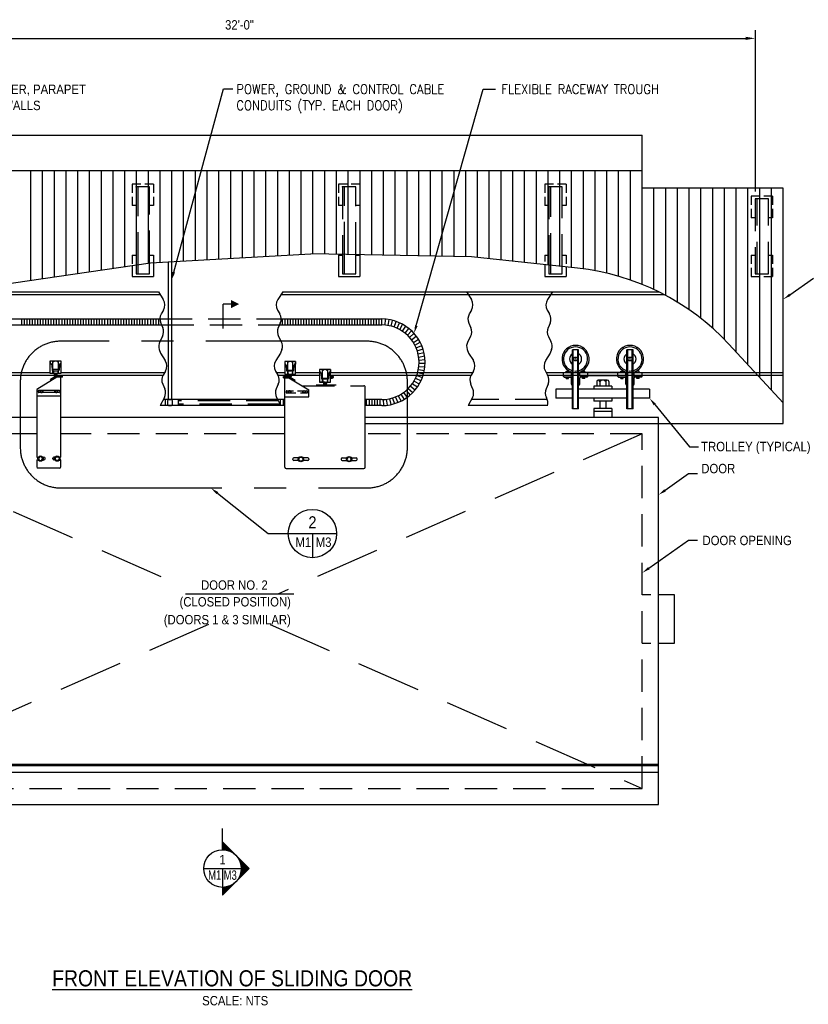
# Model space of a CAD drawing. Extents: x 341 to 3329, y 109 to 2376.
# Tile 2 of 3: x 1146 to 2320, y 911 to 2376. Entities that reach past the tile are written whole.
import ezdxf
from ezdxf.enums import TextEntityAlignment as Align

# ---------------------------------------------------------------- set-up
doc = ezdxf.new("R2010")
doc.units = 0
doc.header["$LTSCALE"] = 192
doc.header["$MEASUREMENT"] = 0
for name, pattern in [('CENTER', [2, 1.25, -0.25, 0.25, -0.25]), ('DASHED', [0.75, 0.5, -0.25]), ('HIDDEN', [0.375, 0.25, -0.125])]:
    doc.linetypes.add(name, pattern=pattern)
doc.layers.get('0').update_dxf_attribs({"color": 2, "linetype": 'CONTINUOUS'})
for name, color, linetype in [('MECHANICAL', 4, 'CONTINUOUS'), ('S4', 7, 'CONTINUOUS'), ('STEEL', 3, 'CONTINUOUS'), ('STRUCT', 2, 'CONTINUOUS'), ('TXT', 2, 'CONTINUOUS')]:
    doc.layers.add(name, color=color, linetype=linetype)
doc.styles.get("Standard").update_dxf_attribs({"font": 'SIMPLEX'})
doc.styles.add('SX-FRAC', font='SX-FRAC.shx', dxfattribs={"width": 0.9, "height": 14})

msp = doc.modelspace()

# ---------------------------------------------------------------- linework, layer by layer
at = {"color": 1, "linetype": 'CENTER'}
msp.add_line((2240.8, 2360.5), (2240.8, 2109.6), dxfattribs=at)
at = {"color": 1, "linetype": 'BYBLOCK'}
for p, q in [((716.8, 2348.5), (2228.8, 2348.5)), ((2240.8, 2355.5), (2240.8, 2355.5))]:
    msp.add_line(p, q, dxfattribs=at)
at = {"color": 1}
for p, q in [((1375.5, 2000.6), (1449.2, 2273.3)), ((1449.2, 2273.3), (1463.5, 2273.3)), ((1736.4, 1920.9), (1836, 2272.9)), ((1836, 2272.9), (1854.4, 2272.9)), ((2292.4, 1966.9), (2327.6, 1991.7)), ((1352.5, 1971.1), (1359.8, 1959.7)), ((1537.5, 1971.1), (1530.2, 1959.7)), ((1811.1, 1971.1), (1818.4, 1959.7)), ((1938.9, 1971.1), (1931.6, 1959.7)), ((1360.1, 1944.1), (1356.7, 1938.3)), ((1529.9, 1944.1), (1533.2, 1938.3)), ((1818.7, 1944.1), (1815.3, 1938.3)), ((1931.4, 1944.1), (1934.8, 1938.3)), ((1356, 1924.6), (1359, 1917.9)), ((1534, 1924.6), (1531, 1917.9)), ((1814.6, 1924.6), (1817.6, 1917.9)), ((1935.5, 1924.6), (1932.5, 1917.9)), ((1358.6, 1904.7), (1354.7, 1897.4)), ((1531.4, 1904.7), (1535.3, 1897.4)), ((1817.2, 1904.7), (1813.3, 1897.4)), ((1933, 1904.7), (1936.9, 1897.4)), ((1353.7, 1885.5), (1355.6, 1879.9)), ((1355.6, 1879.9), (1362.7, 1868.8)), ((1534.4, 1879.9), (1527.3, 1868.8)), ((1536.3, 1885.5), (1534.4, 1879.9)), ((1812.3, 1885.5), (1814.2, 1879.9)), ((1814.2, 1879.9), (1821.3, 1868.8)), ((1935.9, 1879.9), (1928.8, 1868.8)), ((1937.6, 1885.5), (1935.7, 1879.9)), ((1363, 1853.2), (1359.7, 1847.4)), ((1526.9, 1853.2), (1530.3, 1847.4)), ((1821.4, 1853.2), (1818.1, 1847.4)), ((1928.5, 1853.2), (1931.9, 1847.4)), ((1358.9, 1833.7), (1361.9, 1827)), ((1531, 1833.7), (1528, 1827)), ((1817.3, 1833.7), (1820.3, 1827)), ((1932.6, 1833.7), (1929.6, 1827)), ((1361.5, 1813.9), (1355.1, 1801.9)), ((1528.5, 1813.9), (1534.8, 1801.9)), ((1820.1, 1813.9), (1813.8, 1801.9)), ((2091.4, 1803.5), (2143.3, 1740.4)), ((2143.3, 1740.4), (2156.7, 1740.4)), ((2106.7, 1675.8), (2141.8, 1700.6)), ((2141.8, 1700.6), (2155.2, 1700.6)), ((2082.7, 1559.9), (2141.8, 1601.6)), ((2141.8, 1601.6), (2155.2, 1601.6))]:
    msp.add_line(p, q, dxfattribs=at)
at = {"color": 2}
for p, q in [((2072.8, 2125.6), (2072.8, 2204.6)), ((1367.3, 1810.5), (1367.3, 2016.1)), ((1372.3, 1810.5), (1372.3, 2016.4)), ((727.9, 1930.9), (1354.7, 1930.9)), ((727.9, 1921.9), (1357.2, 1921.9)), ((1149, 1921.9), (1149, 1930.9)), ((1153, 1921.9), (1153, 1930.9)), ((1157, 1921.9), (1157, 1930.9)), ((1161, 1921.9), (1161, 1930.9)), ((1165, 1921.9), (1165, 1930.9)), ((1169, 1921.9), (1169, 1930.9)), ((1173, 1921.9), (1173, 1930.9)), ((1177, 1921.9), (1177, 1930.9)), ((1181, 1921.9), (1181, 1930.9)), ((1185, 1921.9), (1185, 1930.9)), ((1189, 1921.9), (1189, 1930.9)), ((1193, 1921.9), (1193, 1930.9)), ((1197, 1921.9), (1197, 1930.9)), ((1201, 1921.9), (1201, 1930.9)), ((1205, 1921.9), (1205, 1930.9)), ((1209, 1921.9), (1209, 1930.9)), ((1213, 1921.9), (1213, 1930.9)), ((1217, 1921.9), (1217, 1930.9)), ((1221, 1921.9), (1221, 1930.9)), ((1225, 1921.9), (1225, 1930.9)), ((1229, 1921.9), (1229, 1930.9)), ((1233, 1921.9), (1233, 1930.9)), ((1237, 1921.9), (1237, 1930.9)), ((1241, 1921.9), (1241, 1930.9)), ((1245, 1921.9), (1245, 1930.9)), ((1249, 1921.9), (1249, 1930.9)), ((1253, 1921.9), (1253, 1930.9)), ((1257, 1921.9), (1257, 1930.9)), ((1261, 1921.9), (1261, 1930.9)), ((1265, 1921.9), (1265, 1930.9)), ((1269, 1921.9), (1269, 1930.9)), ((1273, 1921.9), (1273, 1930.9)), ((1277, 1921.9), (1277, 1930.9)), ((1281, 1921.9), (1281, 1930.9)), ((1285, 1921.9), (1285, 1930.9)), ((1289, 1921.9), (1289, 1930.9)), ((1293, 1921.9), (1293, 1930.9)), ((1297, 1921.9), (1297, 1930.9)), ((1301, 1921.9), (1301, 1930.9)), ((1305, 1921.9), (1305, 1930.9)), ((1309, 1921.9), (1309, 1930.9)), ((1313, 1921.9), (1313, 1930.9)), ((1317, 1921.9), (1317, 1930.9)), ((1321, 1921.9), (1321, 1930.9)), ((1325, 1921.9), (1325, 1930.9)), ((1329, 1921.9), (1329, 1930.9)), ((1333, 1921.9), (1333, 1930.9)), ((1337, 1921.9), (1337, 1930.9)), ((1341, 1921.9), (1341, 1930.9)), ((1345, 1921.9), (1345, 1930.9)), ((1349, 1921.9), (1349, 1930.9)), ((1353, 1921.9), (1353, 1930.9)), ((1532.7, 1921.9), (1685.3, 1921.9)), ((1535.3, 1930.9), (1685, 1930.9)), ((1537, 1921.9), (1537, 1930.9)), ((1541, 1921.9), (1541, 1930.9)), ((1545, 1921.9), (1545, 1930.9)), ((1549, 1921.9), (1549, 1930.9)), ((1553, 1921.9), (1553, 1930.9)), ((1557, 1921.9), (1557, 1930.9)), ((1561, 1921.9), (1561, 1930.9)), ((1565, 1921.9), (1565, 1930.9)), ((1569, 1921.9), (1569, 1930.9)), ((1573, 1921.9), (1573, 1930.9)), ((1577, 1921.9), (1577, 1930.9)), ((1581, 1921.9), (1581, 1930.9)), ((1585, 1921.9), (1585, 1930.9)), ((1589, 1921.9), (1589, 1930.9)), ((1593, 1921.9), (1593, 1930.9)), ((1597, 1921.9), (1597, 1930.9)), ((1601, 1921.9), (1601, 1930.9)), ((1605, 1921.9), (1605, 1930.9)), ((1609, 1921.9), (1609, 1930.9)), ((1613, 1921.9), (1613, 1930.9)), ((1617, 1921.9), (1617, 1930.9)), ((1621, 1921.9), (1621, 1930.9)), ((1625, 1921.9), (1625, 1930.9)), ((1629, 1921.9), (1629, 1930.9)), ((1633, 1921.9), (1633, 1930.9)), ((1637, 1921.9), (1637, 1930.9)), ((1641, 1921.9), (1641, 1930.9)), ((1645, 1921.9), (1645, 1930.9)), ((1649, 1921.9), (1649, 1930.9)), ((1653, 1921.9), (1653, 1930.9)), ((1657, 1921.9), (1657, 1930.9)), ((1661, 1921.9), (1661, 1930.9)), ((1665, 1921.9), (1665, 1930.9)), ((1669, 1921.9), (1669, 1930.9)), ((1673, 1921.9), (1673, 1930.9)), ((1677, 1921.9), (1677, 1930.9)), ((1681, 1921.9), (1681, 1930.9)), ((1685, 1921.9), (1685, 1930.9)), ((1689.9, 1921.7), (1690.4, 1930.6)), ((1694.5, 1921), (1695.8, 1930)), ((1699.1, 1920.1), (1701.1, 1928.8)), ((1703.5, 1918.7), (1706.2, 1927.3)), ((1707.8, 1917), (1711.3, 1925.3)), ((1712, 1914.9), (1716.1, 1922.9)), ((1715.9, 1912.5), (1720.7, 1920.1)), ((1719.7, 1909.7), (1725.1, 1916.9)), ((1723.2, 1906.7), (1729.2, 1913.4)), ((1726.4, 1903.3), (1733, 1909.5)), ((1729.4, 1899.7), (1736.4, 1905.4)), ((1732, 1895.9), (1739.5, 1900.9)), ((1734.3, 1891.9), (1742.2, 1896.3)), ((1736.3, 1887.7), (1744.5, 1891.4)), ((1737.9, 1883.3), (1746.4, 1886.3)), ((1739.1, 1878.8), (1747.8, 1881.1)), ((1740, 1874.2), (1748.8, 1875.8)), ((1740.4, 1869.6), (1749.4, 1870.4)), ((1740.5, 1865), (1749.5, 1865)), ((1737, 1846.8), (1745.5, 1843.9)), ((1738.4, 1851.2), (1747.1, 1849)), ((1739.5, 1855.7), (1748.4, 1854.3)), ((1740.2, 1860.3), (1749.2, 1859.6)), ((1955.5, 1851.1), (1969, 1851.1)), ((1730.5, 1834.5), (1738, 1829.6)), ((1733, 1838.4), (1740.9, 1834.1)), ((1735.1, 1842.5), (1743.4, 1838.9)), ((1969, 1846), (1955.6, 1846)), ((2059, 1846), (2072.5, 1846)), ((1713.6, 1818.8), (1718.4, 1811.2)), ((1717.5, 1821.4), (1722.9, 1814.2)), ((1721.1, 1824.2), (1727.2, 1817.6)), ((1724.5, 1827.4), (1731.1, 1821.3)), ((1727.6, 1830.8), (1734.7, 1825.3)), ((1540.5, 1810.9), (1359.9, 1810.9)), ((1366, 1809), (1366, 1803.8)), ((1372, 1810.5), (1367.5, 1810.5)), ((1373.5, 1803.8), (1373.5, 1809)), ((1382, 1810.9), (1382, 1801.9)), ((1534, 1810.9), (1534, 1803.5)), ((1538, 1810.9), (1538, 1801.9)), ((1685, 1810.9), (1660.5, 1810.9)), ((1662.5, 1801.9), (1662.5, 1810.9)), ((1666.5, 1801.9), (1666.5, 1810.9)), ((1670.5, 1801.9), (1670.5, 1810.9)), ((1674.5, 1801.9), (1674.5, 1810.9)), ((1678.5, 1801.9), (1678.5, 1810.9)), ((1682.5, 1801.9), (1682.5, 1810.9)), ((1687.1, 1810.9), (1687.7, 1802)), ((1691.7, 1811.3), (1693.1, 1802.4)), ((1696.3, 1812.1), (1698.4, 1803.3)), ((1700.8, 1813.2), (1703.7, 1804.6)), ((1705.2, 1814.7), (1708.8, 1806.4)), ((1709.5, 1816.6), (1713.7, 1808.6)), ((1540.5, 1801.9), (1355.1, 1801.9)), ((1367.5, 1802.3), (1372, 1802.3)), ((1685, 1801.9), (1660.5, 1801.9)), ((1931.7, 1801.9), (1813.8, 1801.9))]:
    msp.add_line(p, q, dxfattribs=at)
at = {"color": 6}
for p, q in [((1162.6, 1988.6), (1162.6, 2151.6)), ((1180.1, 1991.1), (1180.1, 2151.6)), ((1197.6, 1993.7), (1197.6, 2151.6)), ((1215.1, 1996.3), (1215.1, 2151.6)), ((1232.6, 1998.8), (1232.6, 2151.6)), ((1250.1, 2001.4), (1250.1, 2151.6)), ((1267.6, 2003.9), (1267.6, 2151.6)), ((1285.1, 2006.5), (1285.1, 2151.6)), ((1302.6, 2009.1), (1302.6, 2151.6)), ((1320.1, 2011.6), (1320.1, 2151.6)), ((1337.6, 2014.2), (1337.6, 2151.6)), ((1355.1, 2015.4), (1355.1, 2151.6)), ((1372.6, 2016.4), (1372.6, 2151.6)), ((1390.1, 2017.4), (1390.1, 2151.6)), ((1407.6, 2018.3), (1407.6, 2151.6)), ((1425.1, 2019.3), (1425.1, 2151.6)), ((1442.6, 2020.3), (1442.6, 2151.6)), ((1460.1, 2021.2), (1460.1, 2151.6)), ((1477.6, 2022.2), (1477.6, 2151.6)), ((1495.1, 2023.2), (1495.1, 2151.6)), ((1512.6, 2024.1), (1512.6, 2151.6)), ((1530.1, 2025.1), (1530.1, 2151.6)), ((1547.6, 2026.1), (1547.6, 2151.6)), ((1565.1, 2027), (1565.1, 2151.6)), ((1582.6, 2027.8), (1582.6, 2151.6)), ((1600.1, 2027.5), (1600.1, 2151.6)), ((1617.6, 2027.1), (1617.6, 2151.6)), ((1635.1, 2026.8), (1635.1, 2151.6)), ((1652.6, 2026.5), (1652.6, 2151.6)), ((1670.1, 2026.2), (1670.1, 2151.6)), ((1687.6, 2025.9), (1687.6, 2151.6)), ((1705.1, 2025.6), (1705.1, 2151.6)), ((1722.6, 2025.3), (1722.6, 2151.6)), ((1740.1, 2024.9), (1740.1, 2151.6)), ((1757.6, 2024.6), (1757.6, 2151.6)), ((1775.1, 2024.3), (1775.1, 2151.6)), ((1792.6, 2024), (1792.6, 2151.6)), ((1810.1, 2023.7), (1810.1, 2151.6)), ((1827.6, 2022.6), (1827.6, 2151.6)), ((1845.1, 2020.7), (1845.1, 2151.6)), ((1862.6, 2018.8), (1862.6, 2151.6)), ((1880.1, 2016.9), (1880.1, 2151.6)), ((1897.6, 2015), (1897.6, 2151.6)), ((1915.1, 2013.1), (1915.1, 2151.6)), ((1932.6, 2011.2), (1932.6, 2151.6)), ((1950.1, 2009.3), (1950.1, 2151.6)), ((1967.6, 2007.4), (1967.6, 2151.6)), ((1985.1, 2005.4), (1985.1, 2151.6)), ((2002.6, 2002.6), (2002.6, 2151.6)), ((2020.1, 1999), (2020.1, 2151.6)), ((2037.6, 1994.4), (2037.6, 2151.6)), ((2055.1, 1988.8), (2055.1, 2151.6)), ((2072.6, 1982.3), (2072.6, 2151.6)), ((2090.1, 1974.7), (2090.1, 2125.6)), ((2107.6, 1965.9), (2107.6, 2125.6)), ((2125.1, 1955.9), (2125.1, 2125.6)), ((2142.6, 1944.5), (2142.6, 2125.6)), ((2160.1, 1931.6), (2160.1, 2125.6)), ((2177.6, 1917), (2177.6, 2125.6)), ((2195.1, 1900.2), (2195.1, 2125.6)), ((2212.6, 1881.5), (2212.6, 2125.6)), ((2230.1, 1862.6), (2230.1, 2125.6)), ((2247.6, 1843.8), (2247.6, 2125.6)), ((2265.1, 1824.9), (2265.1, 2125.6)), ((2282.6, 1775.4), (2282.6, 2125.6))]:
    msp.add_line(p, q, dxfattribs=at)
at = {"color": 2, "linetype": 'HIDDEN'}
for p, q in [((1354.7, 1930.9), (1535.3, 1930.9)), ((1357.2, 1921.9), (1532.7, 1921.9)), ((1362.8, 1810.9), (1362.8, 1801.9)), ((1531.1, 1808.9), (1382, 1808.9)), ((1533.8, 1803.9), (1382, 1803.9)), ((1931.4, 1810.9), (1818.5, 1810.9))]:
    msp.add_line(p, q, dxfattribs=at)
at = {"color": 4, "linetype": 'CENTER'}
for p, q in [((1663.2, 1897.7), (1206.9, 1897.7)), ((1146.9, 1837.7), (1146.9, 1739.4)), ((1723.2, 1739.4), (1723.2, 1837.7)), ((1206.9, 1679.4), (1663.2, 1679.4))]:
    msp.add_line(p, q, dxfattribs=at)
at = {"color": 3, "linetype": 'DASHED'}
for p, q in [((1191.5, 1849.5), (1191.5, 1868.5)), ((1191.5, 1868.5), (1207.5, 1868.5)), ((1191.5, 1868.5), (1191.5, 1864.5)), ((1191.5, 1864.5), (1191.7, 1864.5)), ((1193.7, 1862.7), (1193.8, 1861.4)), ((1193.8, 1861.4), (1194.4, 1854.8)), ((1195.5, 1849.5), (1195.5, 1868.5)), ((1203.5, 1868.5), (1203.5, 1849.5)), ((1205.2, 1861.4), (1204.6, 1854.8)), ((1205.3, 1862.7), (1205.2, 1861.4)), ((1207.5, 1868.5), (1207.5, 1849.5)), ((1540.5, 1867.7), (1540.5, 1848.7)), ((1556.5, 1867.7), (1540.5, 1867.7)), ((1542.7, 1861.9), (1543.4, 1854)), ((1544.5, 1867.7), (1544.5, 1848.7)), ((1552.5, 1848.7), (1552.5, 1867.7)), ((1554.3, 1861.9), (1553.6, 1854)), ((1556.5, 1863.7), (1556.3, 1863.7)), ((1556.5, 1848.7), (1556.5, 1867.7)), ((1556.5, 1867.7), (1556.5, 1863.7)), ((1207.5, 1849.5), (1191.5, 1849.5)), ((1195.4, 1853.9), (1203.5, 1853.9)), ((1203.5, 1855.5), (1195.5, 1855.5)), ((1195.5, 1855.5), (1196.9, 1849.5)), ((1203.5, 1855.5), (1202.2, 1849.5)), ((1540.5, 1848.7), (1556.5, 1848.7)), ((1544.5, 1854.7), (1545.9, 1848.7)), ((1544.5, 1854.7), (1552.5, 1854.7)), ((1552.6, 1853.1), (1544.5, 1853.1)), ((1552.5, 1854.7), (1551.2, 1848.7)), ((1608.5, 1855.7), (1592.5, 1855.7)), ((1592.5, 1855.7), (1592.5, 1836.7)), ((1594.7, 1849.9), (1595.4, 1842.1)), ((1596.5, 1855.7), (1596.5, 1836.7)), ((1604.5, 1836.7), (1604.5, 1855.7)), ((1606.3, 1849.9), (1605.6, 1842.1)), ((1608.5, 1851.7), (1608.3, 1851.7)), ((1608.5, 1836.7), (1608.5, 1855.7)), ((1608.5, 1855.7), (1608.5, 1851.7)), ((1201.5, 1844), (1171.5, 1826)), ((1201, 1846), (1191.9, 1840.6)), ((1192.9, 1838.9), (1191.9, 1840.6)), ((1209.5, 1846), (1201, 1846)), ((1209.5, 1844), (1201.5, 1844)), ((1209.5, 1844), (1209.5, 1846)), ((1538.5, 1845.2), (1547.1, 1845.2)), ((1538.5, 1843.2), (1538.5, 1845.2)), ((1538.5, 1843.2), (1546.5, 1843.2)), ((1546.5, 1843.2), (1576.5, 1825.2)), ((1547.1, 1845.2), (1556.1, 1839.8)), ((1555.1, 1838.1), (1556.1, 1839.8)), ((1587.4, 1832.7), (1617.1, 1832.7)), ((1600.5, 1836.7), (1592.5, 1836.7)), ((1592.5, 1836.7), (1608.5, 1836.7)), ((1596.5, 1842.7), (1604.5, 1842.7)), ((1596.5, 1842.7), (1597.9, 1836.7)), ((1604.6, 1841.2), (1596.5, 1841.2)), ((1604.5, 1842.7), (1603.2, 1836.7)), ((1173.5, 1823.5), (1173.5, 1822.5)), ((1204.6, 1824.5), (1174.5, 1824.5)), ((1204.6, 1821.5), (1174.5, 1821.5)), ((1205.6, 1823.5), (1205.6, 1822.5)), ((1542.5, 1822.7), (1542.5, 1821.7)), ((1543.5, 1823.7), (1553.8, 1823.7)), ((1543.5, 1820.7), (1557.1, 1820.7)), ((1559.8, 1823.7), (1573.6, 1823.7)), ((1564, 1820.7), (1573.6, 1820.7)), ((1574.6, 1822.7), (1574.6, 1821.7)), ((1576.5, 1815.2), (1576.5, 1825.2)), ((1540.5, 1815.2), (1548.5, 1815.2)), ((1540.5, 1815.2), (1576.5, 1815.2))]:
    msp.add_line(p, q, dxfattribs=at)
at = {"color": 3}
for p, q in [((1207.5, 1725), (1207.5, 1844)), ((1540.5, 1710.2), (1540.5, 1843.2)), ((1171.5, 1826), (1171.5, 1725)), ((1660.5, 1710.2), (1660.5, 1829.2)), ((1171.5, 1721), (1171.5, 1711)), ((1183.7, 1722.5), (1183.7, 1723.5)), ((1195.3, 1722.5), (1195.3, 1723.5)), ((1207.5, 1711), (1207.5, 1721)), ((1552.5, 1721.7), (1552.5, 1722.7)), ((1576.5, 1722.7), (1576.5, 1721.7)), ((1624.5, 1722.7), (1624.5, 1721.7)), ((1648.5, 1721.7), (1648.5, 1722.7))]:
    msp.add_line(p, q, dxfattribs=at)
at = {"color": 3, "linetype": 'HIDDEN'}
for p, q in [((1566.5, 1831.2), (1658.5, 1831.2)), ((1201.9, 1816), (1199.5, 1816)), ((1207.5, 1816), (1205.6, 1816))]:
    msp.add_line(p, q, dxfattribs=at)
at = {"color": 3, "linetype": 'CONTINUOUS'}
for p, q in [((1207.5, 1816), (1171.5, 1816)), ((1171.5, 1725), (1173.7, 1725)), ((1171.5, 1721), (1173.7, 1721)), ((1180.6, 1725), (1182.2, 1725)), ((1180.6, 1721), (1182.2, 1721)), ((1198.5, 1725), (1196.8, 1725)), ((1198.5, 1721), (1196.8, 1721)), ((1207.5, 1725), (1205.4, 1725)), ((1207.5, 1721), (1205.4, 1721)), ((1561.1, 1724.2), (1554, 1724.2)), ((1561.1, 1720.2), (1554, 1720.2)), ((1575, 1724.2), (1568, 1724.2)), ((1575, 1720.2), (1568, 1720.2)), ((1626, 1724.2), (1633.1, 1724.2)), ((1626, 1720.2), (1633.1, 1720.2)), ((1640, 1724.2), (1647, 1724.2)), ((1640, 1720.2), (1647, 1720.2)), ((1205.5, 1709), (1173.5, 1709)), ((1542.5, 1708.2), (1658.5, 1708.2))]:
    msp.add_line(p, q, dxfattribs=at)
at = {"color": 3, "linetype": 'DASHED'}
for points in [[(1179.4, 1821.5), (1180.3, 1823), (1179.4, 1824.6), (1177.6, 1824.6), (1176.7, 1823), (1177.6, 1821.5)], [(1199.6, 1821.5), (1198.7, 1823), (1199.6, 1824.6), (1201.4, 1824.6), (1202.3, 1823), (1201.4, 1821.5)], [(1548.4, 1820.7), (1549.3, 1822.2), (1548.4, 1823.8), (1546.6, 1823.8), (1545.7, 1822.2), (1546.6, 1820.7)], [(1568.6, 1820.7), (1567.7, 1822.2), (1568.6, 1823.8), (1570.4, 1823.8), (1571.3, 1822.2), (1570.4, 1820.7)]]:
    msp.add_lwpolyline(points, close=True, dxfattribs=at)
at = {"color": 3}
for points in [[(1175.5, 1725.8), (1173.9, 1723), (1175.5, 1720.2), (1178.7, 1720.2), (1180.4, 1723), (1178.7, 1725.8)], [(1203.5, 1725.8), (1205.2, 1723), (1203.5, 1720.2), (1200.3, 1720.2), (1198.7, 1723), (1200.3, 1725.8)], [(1566.1, 1725.1), (1567.8, 1722.2), (1566.1, 1719.4), (1562.9, 1719.4), (1561.3, 1722.2), (1562.9, 1725.1)], [(1634.9, 1725.1), (1633.3, 1722.2), (1634.9, 1719.4), (1638.1, 1719.4), (1639.8, 1722.2), (1638.1, 1725.1)]]:
    msp.add_lwpolyline(points, close=True, dxfattribs=at)
at = {"color": 3, "linetype": 'DASHED'}
for centre, radius in [((1196.5, 1867.6), 0.538), ((1202.5, 1867.6), 0.538), ((1545.5, 1866.9), 0.538), ((1551.5, 1866.9), 0.538), ((1199.5, 1847.5), 2), ((1199.5, 1847.5), 1), ((1548.5, 1846.7), 2), ((1548.5, 1846.7), 1), ((1597.5, 1854.9), 0.538), ((1603.5, 1854.9), 0.538), ((1600.5, 1834.7), 2), ((1600.5, 1834.7), 1), ((1610.5, 1844.4), 2), ((1610.5, 1844.4), 1), ((1178.5, 1823), 1.96), ((1200.5, 1823), 1.96), ((1547.5, 1822.2), 1.96), ((1569.5, 1822.2), 1.96)]:
    msp.add_circle(centre, radius, dxfattribs=at)
at = {"color": 3}
for centre in [(1177.1, 1723), (1201.9, 1723), (1564.5, 1722.2), (1636.5, 1722.2)]:
    msp.add_circle(centre, 4, dxfattribs=at)
at = {"color": 1}
for centre, radius, start, end in [((1347.1, 1951.6), 15, 329.8625, 32.5482), ((1542.8, 1951.6), 15, 147.4518, 210.1375), ((1805.7, 1951.6), 15, 329.8625, 32.5482), ((1944.4, 1951.6), 15, 147.4518, 210.1375), ((1369.7, 1930.7), 15, 149.8625, 204.145), ((1520.3, 1930.7), 15, 335.855, 30.1375), ((1828.3, 1930.7), 15, 149.8625, 204.145), ((1921.8, 1930.7), 15, 335.855, 30.1375), ((1345.3, 1911.8), 15, 332.0565, 24.145), ((1544.6, 1911.8), 15, 155.855, 207.9435), ((1803.9, 1911.8), 15, 332.0565, 24.145), ((1946.2, 1911.8), 15, 155.855, 207.9435), ((1367.9, 1890.3), 15, 152.0565, 198.7247), ((1522.1, 1890.3), 15, 341.2753, 27.9435), ((1826.3, 1890.3), 15, 152.0565, 198.7247), ((1923.6, 1890.3), 15, 341.2753, 27.9435), ((1350.1, 1860.7), 15, 329.8625, 32.5482), ((1539.9, 1860.7), 15, 147.4518, 210.1375), ((1808.7, 1860.7), 15, 329.8625, 32.5482), ((1941.5, 1860.7), 15, 147.4518, 210.1375), ((1372.6, 1839.8), 15, 149.8625, 204.145), ((1517.3, 1839.8), 15, 335.855, 30.1375), ((1831.2, 1839.8), 15, 149.8625, 204.145), ((1918.9, 1839.8), 15, 335.855, 30.1375), ((1348.2, 1820.9), 15, 332.0565, 24.145), ((1541.7, 1820.9), 15, 155.855, 207.9435), ((1806.8, 1820.9), 15, 332.0565, 24.145), ((1943.3, 1820.9), 15, 155.855, 207.9435), ((1917, 1806), 15.2, 343.6458, 30.9769)]:
    msp.add_arc(centre, radius, start, end, dxfattribs=at)
at = {"color": 2}
for centre, radius, start, end in [((1685, 1866.4), 64.5, 270, 90), ((1685, 1866.4), 55.5, 270, 90), ((1367.5, 1809), 1.5, 90, 180), ((1367.5, 1803.8), 1.5, 180, 270), ((1372, 1809), 1.5, 0, 90), ((1372, 1803.8), 1.5, 270, 0)]:
    msp.add_arc(centre, radius, start, end, dxfattribs=at)
at = {"color": 4, "linetype": 'CENTER'}
for centre, start, end in [((1206.9, 1837.7), 90, 180), ((1663.2, 1837.7), 0, 90), ((1206.9, 1739.4), 180, 270), ((1663.2, 1739.4), 270, 0)]:
    msp.add_arc(centre, 60, start, end, dxfattribs=at)
at = {"color": 3, "linetype": 'DASHED'}
for centre, radius, start, end in [((1191.7, 1862.5), 2, 5.4012, 90), ((1207.3, 1862.5), 2, 90, 174.5988), ((1540.7, 1861.7), 2, 5.4012, 90), ((1556.3, 1861.7), 2, 90, 174.5988), ((1195.4, 1854.9), 1, 185.4012, 270), ((1203.6, 1854.9), 1, 270, 354.5988), ((1544.4, 1854.1), 1, 185.4012, 270), ((1552.6, 1854.1), 1, 270, 354.5988), ((1592.7, 1849.7), 2, 5.4012, 90), ((1608.3, 1849.7), 2, 90, 174.5988), ((1596.4, 1842.2), 1, 185.4012, 270), ((1604.6, 1842.2), 1, 270, 354.5988), ((1174.5, 1823.5), 1, 90, 180), ((1174.5, 1822.5), 1, 180, 270), ((1204.6, 1823.5), 1, 0, 90), ((1204.6, 1822.5), 1, 270, 360), ((1543.5, 1822.7), 1, 90, 180), ((1543.5, 1821.7), 1, 180, 270), ((1573.6, 1822.7), 1, 0, 90), ((1573.6, 1821.7), 1, 270, 0), ((1658.5, 1829.2), 2, 0, 90)]:
    msp.add_arc(centre, radius, start, end, dxfattribs=at)
at = {"color": 3}
for centre, radius, start, end in [((1182.2, 1723.5), 1.5, 360, 90), ((1182.2, 1722.5), 1.5, 270, 360), ((1196.8, 1723.5), 1.5, 90, 180), ((1196.8, 1722.5), 1.5, 180, 270), ((1554, 1722.7), 1.5, 90, 180), ((1554, 1721.7), 1.5, 180, 270), ((1575, 1722.7), 1.5, 0, 90), ((1575, 1721.7), 1.5, 270, 0), ((1626, 1722.7), 1.5, 90, 180), ((1626, 1721.7), 1.5, 180, 270), ((1647, 1722.7), 1.5, 360, 90), ((1647, 1721.7), 1.5, 270, 360), ((1173.5, 1711), 2, 180, 270), ((1205.5, 1711), 2, 270, 360), ((1542.5, 1710.2), 2, 180, 270), ((1658.5, 1710.2), 2, 270, 0)]:
    msp.add_arc(centre, radius, start, end, dxfattribs=at)
at = {"color": 1, "linetype": 'BYBLOCK'}
msp.add_solid([(2226.8, 2350.8), (2226.8, 2346.2), (2240.8, 2348.5)], dxfattribs=at)
at = {"color": 1}
for points in [[(1377.4, 2000.1), (1373.5, 2001.1), (1372.3, 1989)], [(2293.6, 1965.3), (2291.3, 1968.5), (2282.6, 1960)], [(1738.3, 1920.3), (1734.5, 1921.4), (1733.1, 1909.3)], [(2089.8, 1802.3), (2092.9, 1804.8), (2083.7, 1812.8)], [(2107.8, 1674.2), (2105.5, 1677.4), (2096.8, 1668.9)], [(2083.8, 1558.3), (2081.5, 1561.5), (2072.8, 1553)]]:
    msp.add_solid(points, dxfattribs=at)
at = {"layer": 'MECHANICAL', "color": 2}
for p, q in [((1969, 1797.1), (1969, 1884.8)), ((1978, 1884.8), (1969, 1884.8)), ((1970.1, 1797.1), (1970.1, 1884.8)), ((1976.9, 1797.1), (1976.9, 1884.8)), ((1978, 1797.1), (1978, 1884.8)), ((2050, 1797.1), (2050, 1884.8)), ((2059, 1884.8), (2050, 1884.8)), ((2051.1, 1797.1), (2051.1, 1884.8)), ((2057.9, 1797.1), (2057.9, 1884.8)), ((2059, 1797.1), (2059, 1884.8)), ((1955.5, 1846), (1955.5, 1851.1)), ((1959.7, 1853.3), (1963.1, 1853.3)), ((1959.7, 1851.1), (1959.7, 1853.3)), ((1963.1, 1851.1), (1963.1, 1853.3)), ((1967.3, 1846), (1967.3, 1851.1)), ((2050, 1851.1), (1978, 1851.1)), ((1979.7, 1846), (1979.7, 1851.1)), ((1983.9, 1851.1), (1983.9, 1853.3)), ((1987.3, 1853.3), (1983.9, 1853.3)), ((1987.3, 1851.1), (1987.3, 1853.3)), ((1991.5, 1846), (1991.5, 1851.1)), ((2036.5, 1846), (2036.5, 1851.1)), ((2040.7, 1851.1), (2040.7, 1853.3)), ((2040.7, 1853.3), (2044.1, 1853.3)), ((2044.1, 1851.1), (2044.1, 1853.3)), ((2048.3, 1846), (2048.3, 1851.1)), ((2060.7, 1846), (2060.7, 1851.1)), ((2068.3, 1853.3), (2064.9, 1853.3)), ((2064.9, 1851.2), (2064.9, 1853.3)), ((2068.3, 1851.2), (2068.3, 1853.3)), ((2072.5, 1846), (2072.5, 1851.1)), ((1955.5, 1845.4), (1955.5, 1846)), ((1956.6, 1844.3), (1966.2, 1844.3)), ((1959.7, 1842.1), (1959.7, 1844.3)), ((1959.7, 1842.1), (1963.1, 1842.1)), ((1963.1, 1842.1), (1963.1, 1844.3)), ((1967.3, 1833.6), (1967.3, 1843.2)), ((1968.4, 1832.5), (1969, 1832.5)), ((2050, 1846), (1978, 1846)), ((1978.6, 1832.5), (1978, 1832.5)), ((1979.7, 1833.6), (1979.7, 1843.2)), ((1990.4, 1844.3), (1980.8, 1844.3)), ((1983.9, 1842.1), (1983.9, 1844.3)), ((1987.3, 1842.1), (1983.9, 1842.1)), ((1987.3, 1842.1), (1987.3, 1844.3)), ((1991.5, 1845.4), (1991.5, 1846)), ((2005, 1837.6), (2005, 1830.8)), ((2009.5, 1839.8), (2007.2, 1839.8)), ((2018.5, 1839.8), (2009.5, 1839.8)), ((2009.5, 1837.6), (2009.5, 1830.8)), ((2020.7, 1839.8), (2018.5, 1839.8)), ((2018.5, 1837.6), (2018.5, 1830.8)), ((2023, 1837.6), (2023, 1830.8)), ((2036.5, 1845.4), (2036.5, 1846)), ((2037.6, 1844.3), (2047.2, 1844.3)), ((2040.7, 1842.1), (2040.7, 1844.3)), ((2040.7, 1842.1), (2044.1, 1842.1)), ((2044.1, 1842.1), (2044.1, 1844.3)), ((2048.3, 1833.6), (2048.3, 1843.2)), ((2049.4, 1832.5), (2050, 1832.5)), ((2059.6, 1832.5), (2059, 1832.5)), ((2060.7, 1833.6), (2060.7, 1843.2)), ((2071.4, 1844.3), (2061.8, 1844.3)), ((2064.9, 1842.1), (2064.9, 1844.3)), ((2068.3, 1842.1), (2064.9, 1842.1)), ((2068.3, 1842.1), (2068.3, 1844.3)), ((2072.5, 1845.4), (2072.5, 1846)), ((1944.2, 1826.3), (1944.2, 1812.8)), ((1969, 1826.3), (1944.2, 1826.3)), ((2050, 1826.3), (1978, 1826.3)), ((2027.5, 1830.8), (2000.5, 1830.8)), ((2000.5, 1830.8), (2000.5, 1826.3)), ((2027.5, 1830.8), (2027.5, 1826.3)), ((2083.7, 1826.3), (2059, 1826.3)), ((2083.7, 1826.3), (2083.7, 1812.8)), ((1969, 1812.8), (1944.2, 1812.8)), ((2050, 1812.8), (1978, 1812.8)), ((2000.5, 1812.8), (2000.5, 1808.3)), ((2027.5, 1808.3), (2000.5, 1808.3)), ((2009.5, 1808.3), (2009.5, 1797.6)), ((2018.5, 1808.3), (2018.5, 1797.6)), ((2027.5, 1812.8), (2027.5, 1808.3)), ((2083.7, 1812.8), (2059, 1812.8)), ((1978, 1797.1), (1969, 1797.1)), ((2027.5, 1797.6), (2000.5, 1797.6)), ((2000.5, 1797.6), (2000.5, 1784.1)), ((2027.5, 1793.1), (2000.5, 1793.1)), ((2027.5, 1797.6), (2027.5, 1784.1)), ((2059, 1797.1), (2050, 1797.1)), ((2027.5, 1784.1), (2000.5, 1784.1))]:
    msp.add_line(p, q, dxfattribs=at)
at = {"layer": 'MECHANICAL', "color": 1}
for p, q in [((1440.3, 1671.6), (1516.1, 1611.4)), ((1516.1, 1611.4), (1545.8, 1611.4))]:
    msp.add_line(p, q, dxfattribs=at)
at = {"layer": 'MECHANICAL', "color": 2}
for centre, radius in [((1973.5, 1871.3), 2.83), ((1973.5, 1871.3), 0.513), ((2054.5, 1871.3), 2.83), ((2054.5, 1871.3), 0.513)]:
    msp.add_circle(centre, radius, dxfattribs=at)
for centre, radius, start, end in [((1973.5, 1871.3), 20.2, 282.8396, 257.1604), ((2054.5, 1871.3), 20.2, 282.8396, 257.1604), ((1973.5, 1871.3), 18, 284.4775, 255.5225), ((1973.5, 1871.3), 9, 120, 240), ((1973.5, 1871.3), 9, 300, 60), ((2054.5, 1871.3), 18, 284.4775, 255.5225), ((2054.5, 1871.3), 9, 120, 240), ((2054.5, 1871.3), 9, 300, 60), ((1973.5, 1862.3), 9, 259.1931, 280.8069), ((1973.5, 1861.2), 10.1, 260.4059, 279.5941), ((2054.5, 1862.3), 9, 259.1931, 280.8069), ((2054.5, 1861.2), 10.1, 260.4059, 279.5941), ((1956.6, 1845.4), 1.12, 180, 270), ((1966.2, 1843.2), 1.12, 0, 90), ((1968.4, 1833.6), 1.12, 180, 270), ((1978.6, 1833.6), 1.12, 270, 0), ((1980.8, 1843.2), 1.12, 90, 180), ((1990.4, 1845.4), 1.12, 270, 0), ((2007.2, 1837.6), 2.25, 360, 180), ((2014, 1834.2), 5.62, 36.8699, 143.1301), ((2020.7, 1837.6), 2.25, 0, 180), ((2037.6, 1845.4), 1.12, 180, 270), ((2047.2, 1843.2), 1.12, 0, 90), ((2049.4, 1833.6), 1.12, 180, 270), ((2059.6, 1833.6), 1.12, 270, 0), ((2061.8, 1843.2), 1.12, 90, 180), ((2071.4, 1845.4), 1.12, 270, 0)]:
    msp.add_arc(centre, radius, start, end, dxfattribs=at)
at = {"layer": 'MECHANICAL', "color": 1}
msp.add_solid([(1439.1, 1670), (1441.6, 1673.2), (1430.9, 1679)], dxfattribs=at)
at = {"layer": 'S4', "color": 1}
for p, q in [((1448.7, 1916.9), (1448.7, 1953)), ((1460.7, 1953), (1448.7, 1953)), ((1447.9, 1140.9), (1447.9, 1172.5)), ((1487.5, 1112.9), (1447.9, 1152.5)), ((1447.9, 1152.5), (1447.9, 1140.9)), ((1448.6, 1151.8), (1448.6, 1140.9)), ((1449.4, 1151.1), (1449.4, 1140.9)), ((1450.1, 1150.3), (1450.1, 1140.9)), ((1450.8, 1149.6), (1450.8, 1140.8)), ((1451.5, 1148.9), (1451.5, 1140.7)), ((1452.3, 1148.2), (1452.3, 1140.6)), ((1453, 1147.4), (1453, 1140.5)), ((1453.7, 1146.7), (1453.7, 1140.3)), ((1454.5, 1146), (1454.5, 1140.2)), ((1455.2, 1145.2), (1455.2, 1140)), ((1455.9, 1144.5), (1455.9, 1139.8)), ((1456.6, 1143.8), (1456.6, 1139.5)), ((1457.4, 1143.1), (1457.4, 1139.3)), ((1458.1, 1142.3), (1458.1, 1139)), ((1458.8, 1141.6), (1458.8, 1138.7)), ((1459.6, 1140.9), (1459.6, 1138.4)), ((1460.3, 1140.1), (1460.3, 1138)), ((1461, 1139.4), (1461, 1137.7)), ((1461.7, 1138.7), (1461.7, 1137.3)), ((1462.5, 1138), (1462.5, 1136.8)), ((1463.2, 1137.2), (1463.2, 1136.4)), ((1463.9, 1136.5), (1463.9, 1135.9)), ((1464.7, 1135.8), (1464.7, 1135.4)), ((1465.4, 1135), (1465.4, 1134.8)), ((1466.1, 1134.3), (1466.1, 1134.2)), ((1466.9, 1133.6), (1466.9, 1133.5)), ((1467.6, 1132.8), (1467.6, 1132.8)), ((1468.3, 1132.1), (1468.3, 1132.1)), ((1468.5, 1131.9), (1468.5, 1132)), ((1469.2, 1131.1), (1469.2, 1131.2)), ((1469.9, 1130.2), (1469.9, 1130.5)), ((1470.6, 1129.3), (1470.6, 1129.8)), ((1471.4, 1128.2), (1471.4, 1129.1)), ((1472.1, 1127), (1472.1, 1128.3)), ((1472.8, 1125.7), (1472.8, 1127.6)), ((1473.6, 1124.1), (1473.6, 1126.9)), ((1474.3, 1122.3), (1474.3, 1126.1)), ((1475, 1119.9), (1475, 1125.4)), ((1475.7, 1124.7), (1475.7, 1115.8)), ((1476.5, 1124), (1476.5, 1101.9)), ((1477.2, 1123.2), (1477.2, 1102.7)), ((1477.9, 1122.5), (1477.9, 1103.4)), ((1478.7, 1121.8), (1478.7, 1104.1)), ((1479.4, 1121), (1479.4, 1104.8)), ((1480.1, 1120.3), (1480.1, 1105.6)), ((1480.9, 1119.6), (1480.9, 1106.3)), ((1481.6, 1118.8), (1481.6, 1107)), ((1482.3, 1118.1), (1482.3, 1107.8)), ((1483, 1117.4), (1483, 1108.5)), ((1483.8, 1116.7), (1483.8, 1109.2)), ((1484.5, 1115.9), (1484.5, 1109.9)), ((1485.2, 1115.2), (1485.2, 1110.7)), ((1486, 1114.5), (1486, 1111.4)), ((1487.5, 1112.9), (1447.9, 1073.3)), ((1472.8, 1100.2), (1472.8, 1098.3)), ((1473.6, 1101.7), (1473.6, 1099)), ((1474.3, 1103.6), (1474.3, 1099.7)), ((1475, 1106), (1475, 1100.5)), ((1475.7, 1110.1), (1475.7, 1101.2)), ((1486.7, 1113.7), (1486.7, 1112.1)), ((1487.4, 1113), (1487.4, 1112.9)), ((1447.9, 1084.9), (1447.9, 1073.3)), ((1448.6, 1084.9), (1448.6, 1074.1)), ((1449.4, 1085), (1449.4, 1074.8)), ((1450.1, 1085), (1450.1, 1075.5)), ((1450.8, 1085.1), (1450.8, 1076.3)), ((1451.5, 1085.2), (1451.5, 1077)), ((1452.3, 1085.3), (1452.3, 1077.7)), ((1453, 1085.4), (1453, 1078.4)), ((1453.7, 1085.6), (1453.7, 1079.2)), ((1454.5, 1085.7), (1454.5, 1079.9)), ((1455.2, 1085.9), (1455.2, 1080.6)), ((1455.9, 1086.1), (1455.9, 1081.4)), ((1456.6, 1086.3), (1456.6, 1082.1)), ((1457.4, 1086.6), (1457.4, 1082.8)), ((1458.1, 1086.9), (1458.1, 1083.5)), ((1458.8, 1087.2), (1458.8, 1084.3)), ((1459.6, 1087.5), (1459.6, 1085)), ((1460.3, 1087.8), (1460.3, 1085.7)), ((1461, 1088.2), (1461, 1086.5)), ((1461.7, 1088.6), (1461.7, 1087.2)), ((1462.5, 1089), (1462.5, 1087.9)), ((1463.2, 1089.5), (1463.2, 1088.7)), ((1463.9, 1090), (1463.9, 1089.4)), ((1464.7, 1090.5), (1464.7, 1090.1)), ((1465.4, 1091.1), (1465.4, 1090.8)), ((1466.1, 1091.7), (1466.1, 1091.6)), ((1466.9, 1092.3), (1466.9, 1092.3)), ((1467.6, 1093), (1467.6, 1093)), ((1468.3, 1093.8), (1468.3, 1093.8)), ((1468.5, 1093.9), (1468.5, 1093.9)), ((1469.2, 1094.8), (1469.2, 1094.6)), ((1469.9, 1095.6), (1469.9, 1095.4)), ((1470.6, 1096.6), (1470.6, 1096.1)), ((1471.4, 1097.7), (1471.4, 1096.8)), ((1472.1, 1098.9), (1472.1, 1097.5))]:
    msp.add_line(p, q, dxfattribs=at)
at = {"layer": 'S4', "color": 3}
for p, q in [((1545.8, 1611.4), (1617.8, 1611.4)), ((1581.8, 1611.4), (1581.8, 1575.4))]:
    msp.add_line(p, q, dxfattribs=at)
at = {"layer": 'S4', "color": 2}
for p, q in [((1419.9, 1112.9), (1475.9, 1112.9)), ((1447.9, 1112.9), (1447.9, 1084.9))]:
    msp.add_line(p, q, dxfattribs=at)
at = {"layer": 'S4', "color": 3}
msp.add_circle((1581.8, 1611.4), 36, dxfattribs=at)
at = {"layer": 'S4', "color": 1}
msp.add_circle((1447.9, 1112.9), 28, dxfattribs=at)
msp.add_solid([(1472.7, 1953), (1460.7, 1959), (1472.7, 1953), (1460.7, 1947)], dxfattribs=at)
at = {"layer": 'STEEL', "color": 2}
for p, q in [((872.8, 2204.6), (2072.8, 2204.6)), ((872.8, 2151.6), (2072.6, 2151.6)), ((2282.6, 2125.6), (2072.8, 2125.6)), ((2282.6, 1775.4), (2282.6, 2125.6)), ((1340.8, 2014.6), (1579.5, 2027.8)), ((1818.6, 2023.5), (1579.5, 2027.8)), ((1976.6, 2006.4), (1818.6, 2023.5)), ((1047.1, 1971.7), (1340.8, 2014.6)), ((2201.8, 1893.2), (2282.6, 1806)), ((1660.5, 1775.4), (2282.6, 1775.4)), ((2096.8, 1267.9), (836.8, 1267.9)), ((2096.8, 1265.9), (836.8, 1265.9)), ((2096.8, 1255.9), (836.8, 1255.9))]:
    msp.add_line(p, q, dxfattribs=at)
at = {"layer": 'STEEL', "color": 3, "linetype": 'CENTER'}
for p, q in [((1313.2, 2131.6), (1313.2, 2118.5)), ((1345.2, 2131.6), (1345.2, 2118.5)), ((1620.4, 2131.6), (1620.4, 2118.5)), ((1652.4, 2131.6), (1652.4, 2118.5)), ((1927.6, 2131.6), (1927.6, 2118.5)), ((1959.6, 2131.6), (1959.6, 2118.5)), ((1313.2, 2112.7), (1313.2, 2099.6)), ((1345.2, 2112.7), (1345.2, 2099.6)), ((1620.4, 2112.7), (1620.4, 2099.6)), ((1652.4, 2112.7), (1652.4, 2099.6)), ((1927.6, 2112.7), (1927.6, 2099.6)), ((1959.6, 2112.7), (1959.6, 2099.6)), ((2234.8, 2113.6), (2234.8, 2100.5)), ((2266.8, 2113.6), (2266.8, 2100.5)), ((2234.8, 2094.7), (2234.8, 2081.6)), ((2266.8, 2094.7), (2266.8, 2081.6)), ((1313.2, 2025.9), (1313.2, 2012.8)), ((1345.2, 2025.9), (1345.2, 1993.9)), ((1927.6, 2025.9), (1927.6, 2016.3)), ((1959.6, 2025.9), (1959.6, 2012.8)), ((2234.8, 2025.9), (2234.8, 2012.8)), ((2266.8, 2025.9), (2266.8, 2012.8)), ((1313.2, 2010.6), (1313.2, 1993.9)), ((1927.6, 2011.7), (1927.6, 1993.9)), ((1959.6, 2008.2), (1959.6, 1993.9)), ((2234.8, 2007), (2234.8, 1993.9)), ((2266.8, 2007), (2266.8, 1993.9))]:
    msp.add_line(p, q, dxfattribs=at)
at = {"layer": 'STEEL', "color": 3, "linetype": 'HIDDEN'}
for p, q in [((1326.3, 2131.6), (1313.2, 2131.6)), ((1319.2, 2127.6), (1319.2, 2011.5)), ((1339.2, 2127.6), (1319.2, 2127.6)), ((1322.2, 2011.9), (1322.2, 2127.6)), ((1345.2, 2131.6), (1332.1, 2131.6)), ((1339.2, 2014.4), (1339.2, 2127.6)), ((1633.5, 2131.6), (1620.4, 2131.6)), ((1646.4, 2127.6), (1626.4, 2127.6)), ((1626.4, 2127.6), (1626.4, 2027.2)), ((1629.4, 2027.2), (1629.4, 2127.6)), ((1652.4, 2131.6), (1639.3, 2131.6)), ((1646.4, 2026.9), (1646.4, 2127.6)), ((1940.7, 2131.6), (1927.6, 2131.6)), ((1933.6, 2127.6), (1933.6, 2011.1)), ((1953.6, 2127.6), (1933.6, 2127.6)), ((1936.6, 2010.7), (1936.6, 2127.6)), ((1959.6, 2131.6), (1946.5, 2131.6)), ((1953.6, 2009), (1953.6, 2127.6)), ((2247.9, 2113.6), (2234.8, 2113.6)), ((2266.8, 2113.6), (2253.7, 2113.6)), ((1319.2, 2099.6), (1313.2, 2099.6)), ((1345.2, 2099.6), (1339.2, 2099.6)), ((1626.4, 2099.6), (1620.4, 2099.6)), ((1652.4, 2099.6), (1646.4, 2099.6)), ((1933.6, 2099.6), (1927.6, 2099.6)), ((1959.6, 2099.6), (1953.6, 2099.6)), ((2240.8, 2109.6), (2240.8, 1997.9)), ((2260.8, 2109.6), (2240.8, 2109.6)), ((2243.8, 1997.9), (2243.8, 2109.6)), ((2260.8, 1997.9), (2260.8, 2109.6)), ((2240.8, 2081.6), (2234.8, 2081.6)), ((2266.8, 2081.6), (2260.8, 2081.6)), ((1313.2, 2025.9), (1319.2, 2025.9)), ((1339.2, 2025.9), (1345.2, 2025.9)), ((1927.6, 2025.9), (1933.6, 2025.9)), ((1953.6, 2025.9), (1959.6, 2025.9)), ((2234.8, 2025.9), (2240.8, 2025.9)), ((2260.8, 2025.9), (2266.8, 2025.9)), ((1319.2, 2011.5), (1319.2, 1997.9)), ((1322.2, 1997.9), (1322.2, 2011.9)), ((1339.2, 1997.9), (1339.2, 2014.4)), ((1933.6, 2011.1), (1933.6, 1997.9)), ((1936.6, 1997.9), (1936.6, 2010.7)), ((1953.6, 1997.9), (1953.6, 2009)), ((2234.8, 1993.9), (2247.9, 1993.9)), ((2240.8, 1997.9), (2260.8, 1997.9)), ((2253.7, 1993.9), (2266.8, 1993.9))]:
    msp.add_line(p, q, dxfattribs=at)
at = {"layer": 'STEEL', "color": 3, "linetype": 'CONTINUOUS'}
for p, q in [((1620.4, 2025.9), (1620.4, 1993.9)), ((1620.4, 2025.9), (1626.4, 2025.9)), ((1626.4, 2027.2), (1626.4, 1997.9)), ((1629.4, 1997.9), (1629.4, 2027.2)), ((1646.4, 1997.9), (1646.4, 2026.9)), ((1646.4, 2025.9), (1652.4, 2025.9)), ((1652.4, 2025.9), (1652.4, 1993.9)), ((1313.2, 1993.9), (1345.2, 1993.9)), ((1319.2, 1997.9), (1339.2, 1997.9)), ((1620.4, 1993.9), (1652.4, 1993.9)), ((1626.4, 1997.9), (1646.4, 1997.9)), ((1927.6, 1993.9), (1959.6, 1993.9)), ((1933.6, 1997.9), (1953.6, 1997.9))]:
    msp.add_line(p, q, dxfattribs=at)
at = {"layer": 'STEEL', "color": 4, "linetype": 'CONTINUOUS'}
msp.add_line((1171.5, 1784.1), (835.8, 1784.1), dxfattribs=at)
at = {"layer": 'STEEL', "color": 3, "linetype": 'CONTINUOUS'}
for points in [[(960.6, 1967.1), (1355, 1967.1)], [(995.8, 1971.1), (1352.5, 1971.1)], [(1534.9, 1967.1), (2105.4, 1967.1)], [(1537.5, 1971.1), (2097.5, 1971.1)], [(655.1, 1851.2), (1191.5, 1851.2)], [(655.1, 1847.2), (1197.5, 1847.2)], [(1201.5, 1847.2), (1359.5, 1847.2)], [(1207.5, 1851.2), (1361.9, 1851.2)], [(1528.1, 1851.2), (1540.5, 1851.2)], [(1530.4, 1847.2), (1546.6, 1847.2)], [(1550.5, 1847.2), (1592.5, 1847.2)], [(1556.5, 1851.2), (1592.5, 1851.2)], [(1608.5, 1851.2), (1820.3, 1851.2)], [(1608.5, 1847.2), (1818.1, 1847.2)], [(1929.7, 1851.2), (2282.6, 1851.2)], [(1932, 1847.2), (2282.6, 1847.2)]]:
    msp.add_lwpolyline(points, dxfattribs=at)
at = {"layer": 'STEEL', "color": 4, "linetype": 'CONTINUOUS'}
for points in [[(836.8, 1784.1), (836.8, 1208.1), (2096.8, 1208.1), (2096.8, 1784.1), (1660.5, 1784.1)], [(1540.5, 1784.1), (1207.5, 1784.1)]]:
    msp.add_lwpolyline(points, dxfattribs=at)
at = {"layer": 'STEEL', "color": 2}
msp.add_arc((1937.7, 1648.5), 360, 42.8167, 83.8061, dxfattribs=at)
for p in [(1319.2, 2127.6), (1626.4, 2127.6), (1933.6, 2127.6)]:
    msp.add_point(p, dxfattribs=at)
at = {"layer": 'STRUCT', "color": 1, "linetype": 'DASHED'}
for p, q in [((872.8, 1760.1), (1392.8, 1531.4)), ((2072.8, 1760.1), (1530.1, 1521.3)), ((1426.9, 1475.9), (872.8, 1232.1)), ((1518.8, 1475.9), (2072.8, 1232.1))]:
    msp.add_line(p, q, dxfattribs=at)
at = {"layer": 'STRUCT', "color": 4, "linetype": 'CONTINUOUS'}
for points in [[(1540.5, 1784.1), (1207.5, 1784.1)], [(1714.8, 1784.1), (1660.5, 1784.1)]]:
    msp.add_lwpolyline(points, dxfattribs=at)
at = {"layer": 'STRUCT', "color": 1, "linetype": 'HIDDEN'}
for points in [[(872.8, 1232.1), (2072.8, 1232.1), (2072.8, 1760.1), (1660.5, 1760.1)], [(1171.5, 1760.1), (872.8, 1760.1), (872.8, 1232.1)], [(1540.5, 1760.1), (1207.5, 1760.1)], [(2085.7, 1520.1), (2072.8, 1520.1)], [(2072.8, 1448.1), (2085.7, 1448.1)]]:
    msp.add_lwpolyline(points, dxfattribs=at)
at = {"layer": 'STRUCT', "color": 3, "linetype": 'CONTINUOUS'}
msp.add_lwpolyline([(2096.8, 1448.1), (2120.8, 1448.1), (2120.8, 1520.1), (2096.8, 1520.1)], dxfattribs=at)
at = {"layer": 'TXT', "color": 3}
msp.add_line((1393, 1521.8), (1554.2, 1521.8), dxfattribs=at)
at = {"layer": 'TXT', "linetype": 'CONTINUOUS'}
for p in [(1319.2, 2127.6), (1626.4, 2127.6), (1933.6, 2127.6)]:
    msp.add_point(p, dxfattribs=at)

# ---------------------------------------------------------------- texts
at = {"color": 2, "linetype": 'BYBLOCK', "style": 'SX-FRAC', "width": 0.9}
for s, p in [('32\'-0"', (1473.2, 2361.6)), ('DOOR', (2185.9, 1701.2))]:
    msp.add_text(s, height=14, dxfattribs=at).set_placement(p, align=Align.CENTER)
at = {"color": 2, "width": 0.9}
for s, p in [('POWER, GROUND & CONTROL CABLE', (1468.6, 2265.8)), ('FLEXIBLE RACEWAY TROUGH', (1863.2, 2265.8)), ('CONDUITS (TYP. EACH DOOR)', (1468.6, 2241.8))]:
    msp.add_text(s, height=14, dxfattribs=at).set_placement(p)
at = {"color": 2, "style": 'SX-FRAC', "width": 0.9}
msp.add_text('TROLLEY (TYPICAL)', height=14, dxfattribs=at).set_placement((2160.4, 1734))
at = {"color": 2, "linetype": 'BYBLOCK', "style": 'SX-FRAC', "width": 0.9}
msp.add_text('DOOR OPENING', height=14, dxfattribs=at).set_placement((2228.9, 1601.2), align=Align.MIDDLE)
at = {"layer": 'S4', "color": 4, "style": 'SX-FRAC', "width": 0.9}
for s, height, p in [('2', 18, (1581.8, 1628.3)), ('%%UFRONT ELEVATION OF SLIDING DOOR', 24, (1462.3, 949.5))]:
    msp.add_text(s, height=height, dxfattribs=at).set_placement(p, align=Align.MIDDLE)
at = {"layer": 'S4', "color": 2, "style": 'SX-FRAC'}
for s, width, p in [('M1', 0.9, (1556.5, 1591.6)), ('M3', 0.9, (1586.7, 1591.6)), ('M1', 0.75, (1426.6, 1096.1)), ('M3', 0.75, (1449.7, 1096.1))]:
    msp.add_text(s, height=14, dxfattribs=dict(at, width=width)).set_placement(p)
at = {"layer": 'S4', "color": 2, "style": 'SX-FRAC', "width": 0.9}
for s, p in [('1', (1447.9, 1126.1)), ('SCALE: NTS', (1466.8, 916.2))]:
    msp.add_text(s, height=14, dxfattribs=at).set_placement(p, align=Align.MIDDLE)
at = {"layer": 'TXT', "color": 2, "style": 'SX-FRAC', "width": 0.9}
for s, p in [('TOP OF PILASTER, PARAPET', (1007.7, 2265.7)), ('& RETAINING WALLS', (1007.7, 2241.7))]:
    msp.add_text(s, height=14, dxfattribs=at).set_placement(p)
at = {"layer": 'TXT', "color": 3, "style": 'SX-FRAC', "width": 0.9}
for s, p in [('DOOR NO. 2', (1416, 1527.8)), ('(CLOSED POSITION)', (1384, 1502.9)), ('(DOORS 1 & 3 SIMILAR)', (1360.5, 1476.3))]:
    msp.add_text(s, height=14, dxfattribs=at).set_placement(p)

doc.saveas('drawing.dxf')
